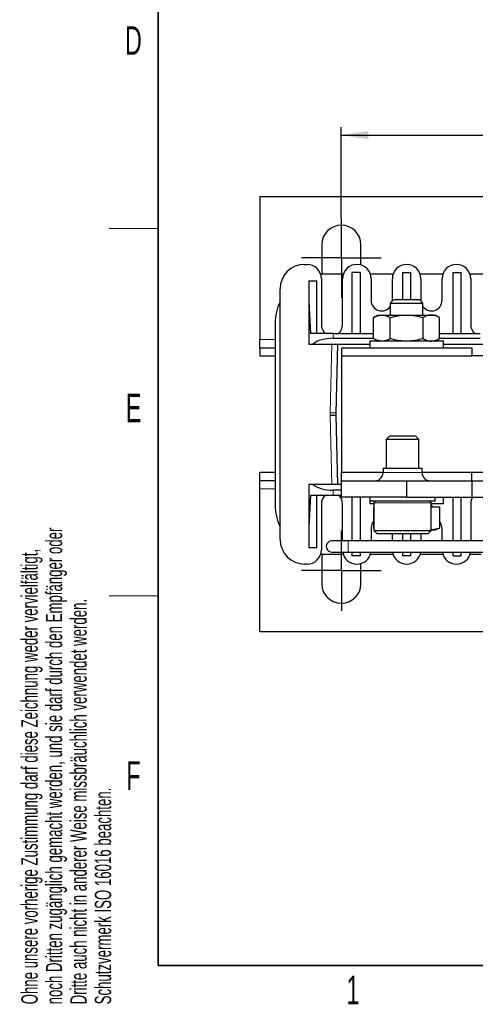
# Model space of a CAD drawing. Header units: millimetres. Extents: x 5 to 418, y 2 to 292.
# Tile 1 of 29: x 9 to 65, y 7 to 128. Entities that reach past the tile are written whole.
import ezdxf

# ---------------------------------------------------------------- set-up
doc = ezdxf.new("R2010")
doc.units = ezdxf.units.MM
doc.layers.add('SLD-0', color=7, linetype='Continuous')
doc.styles.add('SLDTEXTSTYLE0', font='TXT', dxfattribs={"width": 0.605})
doc.dimstyles.new('SLDDIMSTYLE0', dxfattribs={"dimtxt": 3.5, "dimasz": 3.302, "dimexe": 0, "dimexo": 0.0625, "dimgap": 0.875, "dimtad": 1, "dimrnd": 1e-09, "dimzin": 12, "dimdsep": 46, "dimtxsty": 'SLDTEXTSTYLE0', "dimsah": 1, "dimcen": 0.09, "dimadec": 0, "dimazin": 3, "dimtfac": 1, "dimtofl": 0, "dimtmove": 0, "dimatfit": 3, "dimfxl": 1, "dimfrac": 2, "dimtolj": 1, "dimtzin": 12, "dimarcsym": 0})

# ---------------------------------------------------------------- blocks, each defined once
blk = doc.blocks.new('SW_NOTE_0_2')
at = {"layer": 'SLD-0', "color": 0, "char_height": 2, "attachment_point": 1, "rotation": 90, "style": 'SLDTEXTSTYLE0'}
for s, insert in [('noch Dritten zugänglich gemacht werden, und sie darf durch den Empfänger oder', (0.42, 0)), ('Ohne unsere vorherige Zustimmung darf diese Zeichnung weder vervielfältigt,', (-2.58, 0)), ('Dritte auch nicht in anderer Weise missbräuchlich verwendet werden.', (3.42, 0)), ('Schutzvermerk ISO 16016 beachten.', (6.42, 0))]:
    blk.add_mtext(s, dxfattribs=dict(at, insert=insert))
blk = doc.blocks.new('_D_3')
at = {"layer": 'SLD-0'}
for p, q in [((48.43, 103.54), (48.43, 114.66)), ((128.43, 103.54), (128.43, 114.66)), ((48.43, 113.66), (128.43, 113.66))]:
    blk.add_line(p, q, dxfattribs=at)
for points in [[(48.43, 113.66), (51.74, 113.16), (51.74, 114.17)], [(128.43, 113.66), (125.13, 114.17), (125.13, 113.16)]]:
    blk.add_solid(points, dxfattribs=at)
at = {"layer": 'SLD-0', "insert": (85.76, 118.18), "char_height": 3.5, "attachment_point": 1, "style": 'SLDTEXTSTYLE0'}
blk.add_mtext('80', dxfattribs=at)
blk = doc.blocks.new('SW_CENTERMARKSYMBOL_1')
at = {"layer": 'SLD-0', "color": 0}
for p, q in [((0, 2.5), (0, 4.9)), ((0, 0), (0, 2.5)), ((-2.5, 0), (-4.9, 0)), ((0, 0), (-2.5, 0)), ((0, 0), (0, -2.5)), ((0, 0), (2.5, 0)), ((2.5, 0), (4.9, 0)), ((0, -2.5), (0, -4.9))]:
    blk.add_line(p, q, dxfattribs=at)
blk = doc.blocks.new('SW_CENTERMARKSYMBOL_2')
at = {"layer": 'SLD-0', "color": 0}
for p, q in [((0, 2.5), (0, 4.9)), ((0, 0), (0, 2.5)), ((-2.5, 0), (-4.9, 0)), ((0, 0), (-2.5, 0)), ((0, 0), (0, -2.5)), ((0, 0), (2.5, 0)), ((2.5, 0), (4.9, 0)), ((0, -2.5), (0, -4.9))]:
    blk.add_line(p, q, dxfattribs=at)

msp = doc.modelspace()

# ---------------------------------------------------------------- linework, layer by layer
at = {"color": 7, "linetype": 'Continuous', "lineweight": 25}
for p, q in [((38.433, 106.139), (138.433, 106.139)), ((38.433, 106.139), (38.433, 88.639)), ((46.033, 100.239), (46.033, 97.039)), ((50.833, 97.766), (50.833, 100.239)), ((43.933, 97.839), (44.233, 97.839)), ((46.333, 96.639), (45.9, 96.623)), ((46.033, 97.039), (46.068, 96.633)), ((48.672, 96.639), (46.333, 96.639)), ((50.733, 96.839), (49.733, 96.839)), ((49.733, 96.839), (49.733, 89.389)), ((50.733, 96.839), (50.733, 89.389)), ((54.772, 96.639), (51.995, 96.639)), ((55.933, 96.839), (56.933, 96.839)), ((55.933, 96.839), (55.933, 93.539)), ((56.933, 93.539), (56.933, 96.839)), ((60.872, 96.639), (58.095, 96.639)), ((62.133, 89.389), (62.133, 96.839)), ((62.133, 96.839), (63.133, 96.839)), ((63.133, 89.389), (63.133, 96.839)), ((66.533, 96.639), (64.195, 96.639)), ((44.433, 95.839), (44.433, 88.089)), ((44.433, 95.839), (45.433, 95.839)), ((45.433, 89.389), (45.433, 95.839)), ((45.983, 96.089), (45.983, 90.439)), ((48.583, 90.439), (48.583, 96.089)), ((52.083, 96.089), (52.083, 93.439)), ((54.683, 93.439), (54.683, 96.089)), ((58.183, 96.089), (58.183, 93.439)), ((60.783, 93.439), (60.783, 96.089)), ((64.283, 96.089), (64.283, 90.439)), ((40.933, 64.139), (40.933, 94.839)), ((54.863, 93.539), (54.433, 93.11)), ((54.433, 93.11), (54.433, 91.639)), ((54.433, 93.11), (55.433, 93.11)), ((54.681, 93.357), (54.683, 93.439)), ((54.863, 93.539), (55.648, 93.539)), ((55.433, 93.11), (58.433, 93.11)), ((55.648, 93.539), (58.004, 93.539)), ((58.433, 93.11), (58.004, 93.539)), ((58.183, 93.439), (58.186, 93.357)), ((58.433, 91.639), (58.433, 93.11)), ((52.933, 91.639), (52.392, 91.326)), ((52.933, 91.639), (53.402, 91.639)), ((53.402, 91.639), (56.433, 91.639)), ((56.433, 91.639), (59.464, 91.639)), ((59.464, 91.639), (59.933, 91.639)), ((60.475, 91.326), (59.933, 91.639)), ((40.333, 90.639), (40.333, 68.339)), ((52.392, 88.752), (52.392, 91.326)), ((54.412, 88.752), (54.412, 91.326)), ((58.454, 88.752), (58.454, 91.326)), ((60.475, 88.752), (60.475, 91.326)), ((47.432, 89.389), (44.637, 89.389)), ((47.432, 89.389), (52.392, 89.389)), ((60.475, 89.389), (65.435, 89.389)), ((38.433, 87.639), (38.433, 88.639)), ((44.433, 88.089), (44.96, 88.089)), ((44.96, 88.089), (51.933, 88.089)), ((47.432, 88.789), (52.392, 88.789)), ((47.783, 79.639), (47.984, 88.089)), ((51.933, 88.439), (51.933, 87.639)), ((60.933, 88.439), (51.933, 88.439)), ((52.392, 88.752), (52.933, 88.439)), ((59.933, 88.439), (60.475, 88.752)), ((60.475, 88.789), (65.435, 88.789)), ((60.933, 87.639), (60.933, 88.439)), ((60.933, 88.089), (67.907, 88.089)), ((38.433, 87.639), (38.433, 86.639)), ((38.433, 87.639), (40.333, 87.639)), ((48.433, 87.639), (48.433, 86.639)), ((48.433, 87.639), (64.433, 87.639)), ((64.433, 87.639), (64.433, 86.639)), ((38.433, 86.639), (40.333, 86.639)), ((48.433, 86.639), (64.433, 86.639)), ((48.433, 86.639), (48.433, 72.339)), ((80.433, 86.639), (64.433, 86.639)), ((47.783, 79.639), (47.083, 79.647)), ((47.783, 79.339), (47.783, 79.639)), ((47.783, 79.339), (47.083, 79.331)), ((47.984, 70.889), (47.783, 79.339)), ((54.363, 76.839), (53.933, 76.41)), ((53.933, 76.41), (53.933, 72.889)), ((57.933, 76.41), (53.933, 76.41)), ((54.363, 76.839), (57.504, 76.839)), ((57.933, 76.41), (57.504, 76.839)), ((57.933, 72.889), (57.933, 76.41)), ((38.433, 71.339), (38.433, 72.339)), ((40.333, 72.339), (38.433, 72.339)), ((48.433, 71.339), (48.433, 72.339)), ((53.543, 72.339), (48.433, 72.339)), ((53.543, 72.889), (53.543, 72.339)), ((53.543, 72.889), (58.323, 72.889)), ((58.323, 72.339), (58.323, 72.889)), ((64.433, 72.339), (58.323, 72.339)), ((64.433, 71.339), (64.433, 72.339)), ((66.683, 72.339), (64.433, 72.339)), ((40.333, 71.339), (38.433, 71.339)), ((38.433, 70.339), (38.433, 71.339)), ((48.433, 69.339), (48.433, 71.339)), ((48.433, 71.339), (56.433, 71.339)), ((56.433, 71.339), (56.433, 69.339)), ((56.433, 71.339), (64.433, 71.339)), ((64.433, 71.339), (64.433, 69.339)), ((64.433, 71.339), (66.683, 71.339)), ((38.433, 52.839), (38.433, 70.339)), ((44.433, 70.889), (44.433, 63.139)), ((44.96, 70.889), (44.433, 70.889)), ((48.433, 70.889), (44.96, 70.889)), ((48.433, 70.189), (47.432, 70.189)), ((44.637, 69.589), (47.432, 69.589)), ((45.433, 63.139), (45.433, 69.589)), ((47.432, 69.589), (48.433, 69.589)), ((56.433, 69.339), (48.433, 69.339)), ((49.733, 69.339), (49.733, 63.989)), ((50.733, 69.339), (50.733, 63.989)), ((51.933, 69.339), (51.933, 68.839)), ((51.933, 68.839), (51.933, 68.539)), ((59.933, 68.839), (51.933, 68.839)), ((56.433, 69.339), (64.433, 69.339)), ((59.933, 68.839), (59.933, 69.339)), ((60.933, 68.539), (60.933, 69.339)), ((62.133, 63.989), (62.133, 69.339)), ((63.133, 63.989), (63.133, 69.339)), ((64.433, 69.339), (65.933, 69.339)), ((45.983, 68.539), (45.983, 62.889)), ((48.583, 63.989), (48.583, 68.539)), ((52.433, 68.539), (51.933, 68.539)), ((52.392, 68.139), (52.392, 65.536)), ((52.392, 68.139), (52.433, 68.139)), ((52.433, 68.639), (52.433, 65.239)), ((60.933, 68.539), (59.373, 68.539)), ((59.433, 65.239), (59.433, 68.639)), ((59.604, 68.139), (59.433, 68.435)), ((59.433, 68.139), (60.475, 68.139)), ((60.475, 68.139), (60.475, 65.536)), ((64.283, 68.539), (64.283, 63.989)), ((52.083, 65.539), (52.083, 63.989)), ((52.392, 65.536), (52.433, 65.521)), ((52.433, 65.239), (52.833, 64.839)), ((52.433, 65.239), (59.433, 65.239)), ((59.033, 64.839), (59.433, 65.239)), ((59.464, 65.339), (59.933, 65.339)), ((59.933, 65.339), (60.475, 65.536)), ((60.783, 63.989), (60.783, 65.539)), ((49.283, 63.989), (47.283, 63.989)), ((65.933, 63.989), (49.283, 63.989)), ((59.033, 64.839), (52.833, 64.839)), ((54.683, 63.989), (54.683, 64.839)), ((55.933, 64.839), (55.933, 63.989)), ((56.933, 63.989), (56.933, 64.839)), ((58.183, 64.839), (58.183, 63.989)), ((45.433, 63.139), (44.433, 63.139)), ((45.9, 62.355), (46.333, 62.339)), ((46.068, 62.345), (46.033, 61.939)), ((46.033, 61.939), (46.033, 58.739)), ((46.333, 62.339), (48.672, 62.339)), ((47.283, 62.589), (49.283, 62.589)), ((49.283, 62.589), (65.933, 62.589)), ((49.733, 62.589), (49.733, 62.139)), ((50.733, 62.139), (49.733, 62.139)), ((50.733, 62.589), (50.733, 62.139)), ((51.995, 62.339), (54.772, 62.339)), ((55.933, 62.589), (55.933, 62.139)), ((56.933, 62.139), (55.933, 62.139)), ((56.933, 62.139), (56.933, 62.589)), ((58.095, 62.339), (60.872, 62.339)), ((62.133, 62.139), (62.133, 62.589)), ((62.133, 62.139), (63.133, 62.139)), ((63.133, 62.139), (63.133, 62.589)), ((64.195, 62.339), (65.583, 62.339)), ((44.233, 61.139), (43.933, 61.139)), ((50.833, 58.739), (50.833, 61.212)), ((138.433, 52.839), (38.433, 52.839))]:
    msp.add_line(p, q, dxfattribs=at)
at = {"color": 7, "linetype": 'Continuous', "lineweight": 18}
for p, q in [((47.432, 89.389), (47.432, 88.789)), ((38.433, 88.639), (40.333, 88.639)), ((47.284, 88.089), (47.083, 79.647)), ((47.083, 79.647), (47.083, 79.331)), ((47.083, 79.331), (47.284, 70.889)), ((53.543, 72.339), (58.323, 72.339)), ((40.333, 70.339), (38.433, 70.339)), ((47.432, 69.589), (47.432, 70.189)), ((59.433, 68.639), (52.433, 68.639)), ((49.283, 63.989), (49.283, 62.765)), ((49.283, 62.765), (49.283, 62.589))]:
    msp.add_line(p, q, dxfattribs=at)
at = {"color": 7, "linetype": 'Continuous', "lineweight": 25, "flags": 128}
for points in [[(52.392, 66.38), (52.182, 66.037), (52.083, 65.539)], [(60.783, 65.539), (60.684, 66.037), (60.475, 66.38)], [(46.819, 62.765), (47.055, 62.627), (47.283, 62.589)]]:
    msp.add_lwpolyline(points, dxfattribs=at)
at = {"color": 7, "linetype": 'Continuous', "lineweight": 25}
for centre, radius, start, end in [((48.433, 100.239), 2.4, 0, 180), ((43.933, 94.839), 3, 90, 180), ((44.233, 96.089), 1.75, 0, 90), ((50.333, 96.089), 1.75, 0, 180), ((56.433, 96.089), 1.75, 0, 180), ((62.533, 96.089), 1.75, 0, 180), ((46.333, 90.639), 6, 154.15807, 180), ((53.383, 93.439), 1.3, 180, 323.87107), ((59.483, 93.439), 1.3, 216.12893, 0), ((47.283, 90.439), 1.3, 180, 233.87107), ((47.283, 90.439), 1.3, 306.12893, 0), ((65.583, 90.439), 1.3, 180, 233.87107), ((52.543, 72.339), 1, 270, 0), ((59.323, 72.339), 1, 180, 270), ((47.283, 68.539), 1.3, 126.12893, 180), ((47.283, 68.539), 1.3, 0, 53.87107), ((52.633, 68.639), 0.2, 90, 180), ((59.233, 68.639), 0.2, 0, 90), ((65.583, 68.539), 1.3, 142.02013, 180), ((46.333, 68.339), 6, 180, 205.84193), ((43.933, 64.139), 3, 180, 270), ((47.283, 63.289), 0.7, 90, 228.49757), ((44.233, 62.889), 1.75, 270, 0), ((50.333, 62.889), 1.75, 189.87089, 350.12911), ((56.433, 62.889), 1.75, 189.87089, 350.12911), ((62.533, 62.889), 1.75, 189.87089, 350.12911), ((48.433, 58.739), 2.4, 180, 0)]:
    msp.add_arc(centre, radius, start, end, dxfattribs=at)
for centre, major_axis, ratio, start_param, end_param in [((47.432, 96.489), (0, 19.5), 0.1538462, 1.6041358, 1.9434654), ((47.432, 87.174), (3, 0), 0.5384615, 1.5707963, 2.539138), ((47.432, 71.804), (3, 0), 0.5384615, 3.7440473, 4.712389), ((47.432, 62.489), (0, 19.5), 0.1538462, 1.1981273, 1.5374568)]:
    msp.add_ellipse(centre, major_axis=major_axis, ratio=ratio, start_param=start_param, end_param=end_param, dxfattribs=at)
for points, knots in [([(52.392, 91.326), (52.453, 91.361), (52.782, 91.546), (53.124, 91.597), (53.402, 91.639)], [0, 0, 0, 0, 0.1873629, 1, 1, 1, 1]), ([(53.402, 91.639), (53.475, 91.636), (53.681, 91.627), (54.021, 91.533), (54.282, 91.396), (54.412, 91.326)], [0, 0, 0, 0, 0.2131032, 0.6041846, 1, 1, 1, 1]), ([(54.412, 91.326), (54.741, 91.414), (55.403, 91.59), (56.088, 91.623), (56.433, 91.639)], [0, 0, 0, 0, 0.495458, 1, 1, 1, 1]), ([(56.433, 91.639), (56.481, 91.639), (56.844, 91.636), (57.528, 91.568), (58.143, 91.407), (58.454, 91.326)], [0, 0, 0, 0, 0.0700364, 0.5307568, 1, 1, 1, 1]), ([(59.464, 91.639), (59.44, 91.639), (59.259, 91.636), (58.917, 91.568), (58.609, 91.407), (58.454, 91.326)], [0, 0, 0, 0, 0.0700364, 0.5307568, 1, 1, 1, 1]), ([(60.475, 91.326), (60.311, 91.414), (59.979, 91.59), (59.637, 91.623), (59.464, 91.639)], [0, 0, 0, 0, 0.495458, 1, 1, 1, 1]), ([(53.402, 88.439), (53.124, 88.481), (52.782, 88.532), (52.453, 88.717), (52.392, 88.752)], [0, 0, 0, 0, 0.8126371, 1, 1, 1, 1]), ([(54.412, 88.752), (54.283, 88.683), (54.023, 88.546), (53.683, 88.452), (53.475, 88.442), (53.402, 88.439)], [0, 0, 0, 0, 0.3914641, 0.7868964, 1, 1, 1, 1]), ([(56.433, 88.439), (56.385, 88.439), (56.023, 88.442), (55.339, 88.511), (54.723, 88.671), (54.412, 88.752)], [0, 0, 0, 0, 0.0700364, 0.5307568, 1, 1, 1, 1]), ([(58.454, 88.752), (58.126, 88.664), (57.463, 88.488), (56.779, 88.455), (56.433, 88.439)], [0, 0, 0, 0, 0.495458, 1, 1, 1, 1]), ([(58.454, 88.752), (58.618, 88.664), (58.949, 88.488), (59.292, 88.455), (59.464, 88.439)], [0, 0, 0, 0, 0.495458, 1, 1, 1, 1]), ([(59.464, 88.439), (59.488, 88.439), (59.829, 88.444), (60.164, 88.603), (60.475, 88.752)], [0, 0, 0, 0, 0.0701742, 1, 1, 1, 1]), ([(60.475, 65.536), (60.464, 65.532), (60.131, 65.412), (59.793, 65.375), (59.464, 65.339)], [0, 0, 0, 0, 0.03111773, 1, 1, 1, 1])]:
    msp.add_open_spline(points, degree=3, knots=knots, dxfattribs=at)
at = {"layer": 'SLD-0', "lineweight": 35}
for p, q in [((26, 282.5), (26, 12)), ((26, 12), (408, 12))]:
    msp.add_line(p, q, dxfattribs=at)
at = {"layer": 'SLD-0', "lineweight": 18}
for p, q in [((20, 102.25), (26, 102.25)), ((20, 57.25), (26, 57.25))]:
    msp.add_line(p, q, dxfattribs=at)

# ---------------------------------------------------------------- block references
at = {"layer": 'SLD-0'}
for name, p in [('SW_NOTE_0_2', (11.808, 7.238)), ('SW_CENTERMARKSYMBOL_1', (48.433, 98.639)), ('SW_CENTERMARKSYMBOL_2', (48.433, 60.339))]:
    msp.add_blockref(name, p, dxfattribs=at)

# ---------------------------------------------------------------- texts
at = {"layer": 'SLD-0', "char_height": 3.5, "attachment_point": 2, "style": 'SLDTEXTSTYLE0'}
for s, insert in [('D', (22.96, 127.001)), ('E', (22.982, 82.001)), ('F', (22.954, 37.001)), ('1', (49.853, 10.743))]:
    msp.add_mtext(s, dxfattribs=dict(at, insert=insert))

# ---------------------------------------------------------------- dimensions: what is measured, and where the dimension line sits
at = {"layer": 'SLD-0'}
dim = msp.add_linear_dim(base=(128.433, 113.665), p1=(48.433, 103.539), p2=(128.433, 103.539), dimstyle='SLDDIMSTYLE0', dxfattribs=at)
dim.commit()
dim.dimension.update_dxf_attribs({"geometry": '_D_3', "text_midpoint": (88.433, 113.665), "dimtype": 160})

doc.saveas('drawing.dxf')
